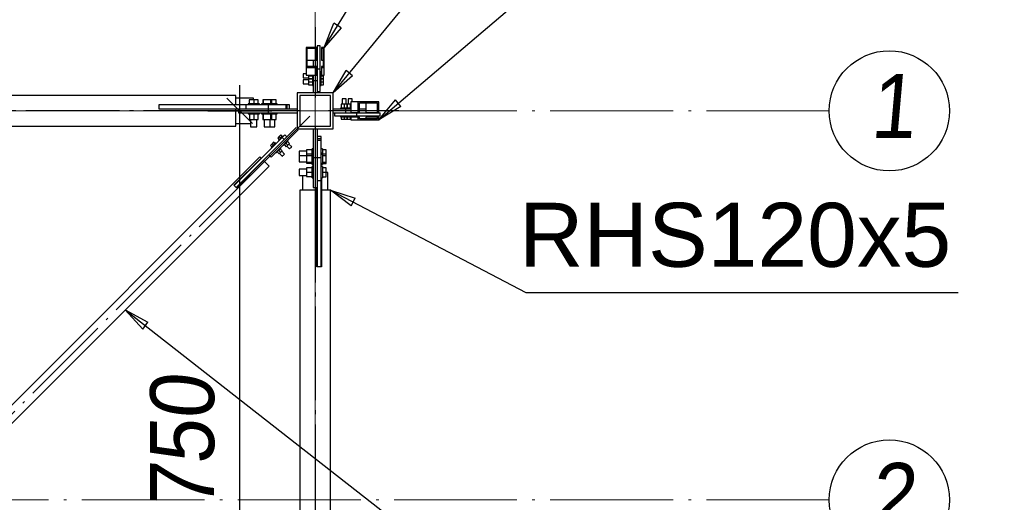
# Paper-space layout 'A0 Advance Steel' of a CAD drawing. Header units: millimetres. Extents: x 228 to 822, y 214 to 634.
# Tile 34 of 76: x 482 to 521, y 438 to 457. Entities that reach past the tile are written whole.
import ezdxf

# ---------------------------------------------------------------- set-up
doc = ezdxf.new("R2010")
doc.units = ezdxf.units.MM
doc.linetypes.add('ACAD_ISO04W100', pattern=[30, 24, -3, 0, -3])
doc.layers.get('0').update_dxf_attribs({"linetype": 'CONTINUOUS'})
for name, color, linetype in [('AS_Belki', 145, 'CONTINUOUS'), ('AS_Blachy', 30, 'CONTINUOUS'), ('AS_DIM_ON', 7, 'CONTINUOUS'), ('AS_Sruby', 9, 'CONTINUOUS')]:
    doc.layers.add(name, color=color, linetype=linetype)
doc.styles.add('Arial', font='arial.ttf')
doc.styles.add('ARIAL_1', font='arial.ttf', dxfattribs={"width": 0.9, "oblique": 5})

# ---------------------------------------------------------------- blocks, each defined once
blk = doc.blocks.new('324ewdsczxzxcz')
at = {"linetype": 'ACAD_ISO04W100', "lineweight": 5, "ltscale": 0.2}
for p, q in [((358.229, 244.968, 54.54), (358.229, 340.131, 54.54)), ((378.311, 321.018, -2695.986), (283.147, 321.018, -2695.986)), ((378.311, 305.818, -2695.986), (283.147, 305.818, -2695.986))]:
    blk.add_line(p, q, dxfattribs=at)
for centre in [(380.658, 321.018, -2695.986), (380.658, 305.818, -2695.986)]:
    blk.add_circle(centre, 2.347)
at = {"char_height": 2.5, "attachment_point": 1, "style": 'ARIAL_1'}
for s, insert in [('1', (379.903, 322.461, -2695.986)), ('2', (379.903, 307.261, -2695.986))]:
    blk.add_mtext_dynamic_manual_height_columns(s, width=4.31573, gutter_width=12.5, heights=[0], dxfattribs=dict(at, insert=insert))

psp = doc.layouts.new('A0 Advance Steel')

# ---------------------------------------------------------------- linework, layer by layer
at = {"color": 0, "linetype": 'ByBlock', "lineweight": -2}
for p, q in [((494.321, 456.14), (494.704, 457.079)), ((494.987, 456.904), (494.704, 457.079)), ((494.987, 456.904), (494.321, 456.14)), ((494.671, 454.359), (495.177, 455.238)), ((495.434, 455.026), (494.671, 454.359)), ((495.434, 455.026), (495.177, 455.238)), ((496.452, 453.309), (497.106, 454.084)), ((497.322, 453.83), (497.106, 454.084)), ((497.322, 453.83), (496.452, 453.309)), ((495.38, 449.948), (494.571, 450.559)), ((494.571, 450.559), (495.534, 450.243)), ((495.38, 449.948), (495.534, 450.243)), ((487.233, 445.135), (486.548, 445.882)), ((486.548, 445.882), (487.438, 445.397)), ((487.233, 445.135), (487.438, 445.397))]:
    psp.add_line(p, q, dxfattribs=at)
at = {"color": 7}
for points in [[(494.321, 456.14), (502.114, 468.789), (517.061, 468.789)], [(494.671, 454.359), (502.059, 463.355), (520.891, 463.355)], [(496.452, 453.309), (502.005, 458.03), (516.952, 458.03)], [(494.571, 450.559), (502.205, 446.566), (519.095, 446.566)], [(486.548, 445.882), (505.805, 430.814), (520.753, 430.814)]]:
    psp.add_lwpolyline(points, dxfattribs=at)
at = {"layer": 'AS_Belki', "linetype": 'Continuous', "ltscale": 0.15}
for p, q in [((494.041, 456.14), (493.621, 456.14)), ((493.621, 456.14), (493.621, 455.346)), ((494.041, 456.095), (493.661, 456.095)), ((493.661, 455.391), (493.661, 456.095)), ((494.041, 456.095), (494.041, 456.14)), ((494.041, 455.635), (494.041, 456.095)), ((494.321, 456.14), (494.221, 456.14)), ((494.221, 456.14), (494.221, 456.095)), ((494.281, 456.095), (494.221, 456.095)), ((494.221, 456.095), (494.221, 455.635)), ((494.281, 456.095), (494.281, 455.391)), ((494.321, 455.346), (494.321, 456.14)), ((493.661, 455.635), (494.041, 455.635)), ((494.221, 455.635), (494.281, 455.635)), ((494.041, 455.346), (493.621, 455.346)), ((493.621, 455.346), (493.621, 455.054)), ((493.621, 455.054), (494.041, 455.054)), ((494.041, 455.391), (493.661, 455.391)), ((494.041, 455.346), (494.041, 455.391)), ((494.041, 455.054), (494.041, 455.346)), ((494.281, 455.391), (494.221, 455.391)), ((494.221, 455.391), (494.221, 455.346)), ((494.321, 455.346), (494.221, 455.346)), ((494.221, 455.346), (494.221, 455.054)), ((494.221, 455.054), (494.321, 455.054)), ((494.321, 455.054), (494.321, 455.346)), ((490.871, 454.259), (467.998, 454.259)), ((490.871, 453.909), (490.871, 454.259)), ((494.671, 454.359), (493.271, 454.359)), ((493.271, 454.359), (493.271, 452.959)), ((494.571, 454.259), (493.371, 454.259)), ((493.371, 454.259), (493.371, 453.059)), ((494.571, 453.059), (494.571, 454.259)), ((494.671, 452.959), (494.671, 454.359)), ((487.871, 453.909), (490.871, 453.909)), ((487.871, 453.899), (487.871, 453.909)), ((489.978, 453.899), (489.978, 453.909)), ((491.557, 454.159), (490.871, 454.159)), ((490.871, 453.909), (491.351, 453.909)), ((491.557, 454.089), (491.557, 454.159)), ((495.657, 454.009), (495.366, 454.009)), ((495.366, 454.009), (495.366, 453.589)), ((496.452, 454.009), (495.657, 454.009)), ((495.657, 453.589), (495.657, 454.009)), ((495.703, 453.969), (496.407, 453.969)), ((495.703, 453.589), (495.703, 453.969)), ((495.947, 453.969), (495.947, 453.589)), ((496.407, 453.589), (496.407, 453.969)), ((496.452, 453.589), (496.452, 454.009)), ((487.871, 453.729), (487.871, 453.739)), ((490.871, 453.729), (487.871, 453.729)), ((489.978, 453.729), (489.978, 453.739)), ((490.971, 453.729), (490.871, 453.729)), ((490.871, 453.059), (490.871, 453.729)), ((495.366, 453.589), (495.657, 453.589)), ((495.657, 453.589), (495.703, 453.589)), ((495.947, 453.589), (496.407, 453.589)), ((496.407, 453.589), (496.452, 453.589)), ((490.871, 453.159), (491.451, 453.159)), ((495.657, 453.409), (495.366, 453.409)), ((495.366, 453.409), (495.366, 453.309)), ((495.366, 453.309), (495.657, 453.309)), ((495.703, 453.409), (495.657, 453.409)), ((495.657, 453.309), (495.657, 453.409)), ((495.657, 453.309), (496.452, 453.309)), ((495.703, 453.349), (495.703, 453.409)), ((496.407, 453.349), (495.703, 453.349)), ((496.407, 453.409), (495.947, 453.409)), ((495.947, 453.409), (495.947, 453.349)), ((496.452, 453.409), (496.407, 453.409)), ((496.407, 453.349), (496.407, 453.409)), ((496.452, 453.309), (496.452, 453.409)), ((442.071, 453.059), (490.871, 453.059)), ((493.271, 452.959), (494.671, 452.959)), ((493.371, 453.059), (494.571, 453.059)), ((491.814, 451.856), (480.574, 440.616)), ((490.796, 450.753), (491.857, 451.814)), ((491.956, 451.715), (490.895, 450.654)), ((491.857, 451.814), (491.814, 451.856)), ((492.168, 451.502), (491.956, 451.715)), ((480.928, 440.262), (492.168, 451.502)), ((494.471, 451.246), (494.401, 451.246)), ((494.471, 450.559), (494.471, 451.246)), ((493.471, 451.139), (493.471, 450.559)), ((494.221, 451.039), (494.221, 450.559)), ((490.803, 450.746), (490.796, 450.753)), ((490.895, 450.654), (490.888, 450.661)), ((494.041, 450.559), (493.371, 450.559)), ((493.371, 450.559), (493.371, 401.759)), ((494.041, 450.559), (494.041, 450.659)), ((494.041, 447.559), (494.041, 450.559)), ((494.571, 450.559), (494.221, 450.559)), ((494.221, 450.559), (494.221, 447.559)), ((494.571, 427.685), (494.571, 450.559)), ((494.051, 449.666), (494.041, 449.666)), ((494.221, 449.666), (494.211, 449.666)), ((494.051, 447.559), (494.041, 447.559)), ((494.221, 447.559), (494.211, 447.559))]:
    psp.add_line(p, q, dxfattribs=at)
at = {"layer": 'AS_Belki', "color": 10, "linetype": 'ACAD_ISO04W100', "ltscale": 0.15}
for points in [[(493.971, 456.925), (493.971, 455.743), (493.971, 455.362), (493.971, 454.18)], [(493.371, 453.659), (490.871, 453.659), (442.071, 453.659), (439.571, 453.659)], [(492.466, 453.659), (490.922, 453.659), (468.572, 453.659), (467.027, 453.659)], [(493.971, 453.659), (493.971, 453.659), (493.971, 453.659), (493.971, 453.659)], [(497.237, 453.659), (496.055, 453.659), (495.674, 453.659), (494.491, 453.659)], [(493.759, 453.447), (491.991, 451.679), (480.751, 440.439), (478.983, 438.671)], [(493.971, 453.059), (493.971, 450.559), (493.971, 401.759), (493.971, 399.259)], [(493.971, 452.154), (493.971, 450.61), (493.971, 428.26), (493.971, 426.715)]]:
    psp.add_lwpolyline(points, dxfattribs=at)
at = {"layer": 'AS_Blachy', "linetype": 'Continuous', "ltscale": 0.15}
for p, q in [((494.171, 456.197), (494.051, 456.197)), ((494.051, 456.197), (494.051, 455.289)), ((494.171, 455.289), (494.171, 456.197)), ((494.051, 455.839), (494.041, 455.839)), ((493.891, 455.635), (493.891, 455.391)), ((493.891, 455.054), (493.891, 454.85)), ((494.171, 455.289), (494.051, 455.289)), ((494.051, 455.289), (494.051, 454.91)), ((494.171, 455.005), (494.171, 455.289)), ((493.891, 454.85), (494.051, 454.85)), ((493.891, 454.85), (493.891, 454.359)), ((494.051, 454.91), (494.051, 454.85)), ((494.051, 454.85), (494.051, 454.359)), ((494.171, 454.418), (494.171, 455.005)), ((494.051, 454.418), (494.171, 454.418)), ((491.257, 453.899), (487.871, 453.899)), ((487.871, 453.739), (487.871, 453.899)), ((491.917, 453.899), (491.257, 453.899)), ((491.257, 453.899), (491.257, 453.739)), ((492.147, 453.739), (492.147, 453.899)), ((492.821, 453.899), (492.283, 453.899)), ((492.882, 453.899), (492.821, 453.899)), ((492.821, 453.899), (492.821, 453.739)), ((492.971, 453.899), (492.882, 453.899)), ((492.882, 453.739), (492.882, 453.899)), ((492.971, 453.739), (492.971, 453.899)), ((487.871, 453.739), (490.971, 453.739)), ((490.971, 453.739), (491.257, 453.739)), ((490.971, 453.739), (490.971, 453.579)), ((490.971, 453.579), (492.147, 453.579)), ((491.257, 453.739), (492.147, 453.739)), ((492.147, 453.739), (493.271, 453.739)), ((492.147, 453.579), (492.147, 453.739)), ((492.271, 453.579), (493.271, 453.579)), ((494.671, 453.739), (495.162, 453.739)), ((494.671, 453.579), (495.08, 453.579)), ((494.73, 453.579), (494.73, 453.459)), ((495.08, 453.579), (495.162, 453.579)), ((495.162, 453.739), (495.366, 453.739)), ((495.162, 453.739), (495.162, 453.579)), ((495.162, 453.579), (495.222, 453.579)), ((495.222, 453.579), (495.601, 453.579)), ((495.601, 453.579), (496.509, 453.579)), ((495.601, 453.459), (495.601, 453.579)), ((495.703, 453.739), (495.947, 453.739)), ((496.151, 453.579), (496.151, 453.589)), ((496.509, 453.459), (496.509, 453.579)), ((494.73, 453.459), (495.317, 453.459)), ((495.317, 453.459), (495.601, 453.459)), ((495.601, 453.459), (496.509, 453.459)), ((492.167, 451.94), (493.229, 453.002)), ((492.252, 451.855), (493.313, 452.917)), ((492.783, 452.726), (492.677, 452.62)), ((492.868, 452.641), (492.783, 452.726)), ((493.891, 452.959), (493.891, 451.832)), ((494.051, 452.959), (494.051, 451.959)), ((492.677, 452.62), (490.803, 450.746)), ((492.677, 452.62), (492.762, 452.535)), ((494.211, 452.659), (494.051, 452.659)), ((494.211, 452.569), (494.051, 452.569)), ((494.051, 452.508), (494.211, 452.508)), ((494.211, 452.569), (494.211, 452.659)), ((494.211, 452.508), (494.211, 452.569)), ((494.211, 451.969), (494.211, 452.508)), ((490.888, 450.661), (492.167, 451.94)), ((492.167, 451.94), (492.252, 451.855)), ((494.051, 451.959), (494.051, 451.832)), ((493.891, 451.832), (494.051, 451.832)), ((493.891, 451.805), (493.891, 450.659)), ((494.051, 451.832), (494.211, 451.832)), ((494.051, 451.832), (494.051, 450.659)), ((494.211, 451.83), (494.211, 451.832)), ((494.211, 450.944), (494.211, 451.603)), ((494.051, 450.944), (494.211, 450.944)), ((494.211, 447.559), (494.211, 450.944)), ((490.888, 450.661), (490.803, 450.746)), ((493.891, 450.659), (494.051, 450.659)), ((494.051, 450.659), (494.051, 447.559)), ((494.211, 447.559), (494.051, 447.559))]:
    psp.add_line(p, q, dxfattribs=at)
at = {"layer": 'AS_DIM_ON', "color": 8}
for p, q in [((491.024, 426.159), (491.024, 454.659)), ((489.774, 453.659), (492.274, 453.659))]:
    psp.add_line(p, q, dxfattribs=at)
at = {"layer": 'AS_DIM_ON', "color": 8, "linetype": 'ByBlock', "lineweight": -2}
psp.add_line((491.524, 453.159), (490.524, 454.159), dxfattribs=at)
at = {"layer": 'AS_Sruby', "linetype": 'Continuous', "ltscale": 0.15}
for p, q in [((493.621, 455.111), (493.501, 455.111)), ((493.501, 455.111), (493.501, 455.108)), ((493.501, 455.108), (493.501, 455.093)), ((493.501, 455.093), (493.501, 455.069)), ((493.501, 455.069), (493.501, 455.039)), ((493.501, 455.039), (493.501, 455.008)), ((493.713, 455.054), (493.713, 455.027)), ((493.713, 455.027), (493.861, 455.027)), ((493.713, 455.027), (493.713, 454.913)), ((493.861, 455.054), (493.861, 455.046)), ((493.861, 455.046), (493.861, 455.017)), ((493.861, 455.017), (493.861, 454.988)), ((494.201, 455.18), (494.171, 455.18)), ((494.201, 455.175), (494.201, 455.18)), ((494.201, 455.163), (494.201, 455.175)), ((494.201, 455.147), (494.201, 455.163)), ((494.221, 455.149), (494.201, 455.149)), ((494.201, 455.126), (494.201, 455.147)), ((494.201, 455.145), (494.221, 455.145)), ((494.201, 455.102), (494.201, 455.126)), ((494.201, 455.075), (494.201, 455.102)), ((494.201, 455.046), (494.201, 455.075)), ((494.201, 455.017), (494.201, 455.046)), ((494.201, 455.027), (494.301, 455.027)), ((494.201, 454.988), (494.201, 455.017)), ((494.301, 455.027), (494.301, 455.054)), ((494.301, 454.913), (494.301, 455.027)), ((493.501, 455.008), (493.501, 454.98)), ((493.501, 454.98), (493.501, 454.96)), ((493.501, 454.96), (493.501, 454.951)), ((493.501, 454.951), (493.713, 454.951)), ((493.713, 454.874), (493.501, 454.874)), ((493.501, 454.874), (493.501, 454.871)), ((493.501, 454.871), (493.501, 454.856)), ((493.501, 454.856), (493.501, 454.832)), ((493.501, 454.832), (493.501, 454.802)), ((493.501, 454.802), (493.501, 454.771)), ((493.501, 454.771), (493.501, 454.744)), ((493.501, 454.744), (493.501, 454.724)), ((493.501, 454.724), (493.501, 454.715)), ((493.501, 454.715), (493.713, 454.715)), ((493.713, 454.913), (493.861, 454.913)), ((493.861, 454.912), (493.713, 454.912)), ((493.713, 454.912), (493.713, 454.908)), ((493.713, 454.908), (493.861, 454.908)), ((493.713, 454.908), (493.713, 454.79)), ((493.713, 454.79), (493.861, 454.79)), ((493.713, 454.79), (493.713, 454.677)), ((493.713, 454.677), (493.861, 454.677)), ((493.861, 454.988), (493.861, 454.96)), ((493.861, 454.96), (493.861, 454.936)), ((493.861, 454.936), (493.861, 454.915)), ((493.861, 454.915), (493.861, 454.899)), ((493.861, 454.899), (493.861, 454.887)), ((493.861, 454.887), (493.861, 454.882)), ((493.861, 454.882), (493.891, 454.882)), ((493.861, 454.882), (493.861, 454.865)), ((493.861, 454.865), (493.861, 454.838)), ((493.861, 454.838), (493.861, 454.809)), ((493.861, 454.809), (493.861, 454.78)), ((493.861, 454.78), (493.861, 454.751)), ((493.861, 454.751), (493.861, 454.724)), ((493.861, 454.724), (493.861, 454.699)), ((493.861, 454.699), (493.861, 454.679)), ((493.861, 454.679), (493.861, 454.662)), ((493.861, 454.662), (493.861, 454.651)), ((493.861, 454.651), (493.861, 454.645)), ((493.861, 454.645), (493.891, 454.645)), ((494.171, 454.882), (494.201, 454.882)), ((494.171, 454.645), (494.201, 454.645)), ((494.201, 454.96), (494.201, 454.988)), ((494.201, 454.936), (494.201, 454.96)), ((494.201, 454.915), (494.201, 454.936)), ((494.201, 454.899), (494.201, 454.915)), ((494.201, 454.913), (494.301, 454.913)), ((494.301, 454.912), (494.201, 454.912)), ((494.201, 454.908), (494.301, 454.908)), ((494.201, 454.887), (494.201, 454.899)), ((494.201, 454.882), (494.201, 454.887)), ((494.201, 454.865), (494.201, 454.882)), ((494.201, 454.838), (494.201, 454.865)), ((494.201, 454.809), (494.201, 454.838)), ((494.201, 454.78), (494.201, 454.809)), ((494.201, 454.79), (494.301, 454.79)), ((494.201, 454.751), (494.201, 454.78)), ((494.201, 454.724), (494.201, 454.751)), ((494.201, 454.699), (494.201, 454.724)), ((494.201, 454.679), (494.201, 454.699)), ((494.201, 454.662), (494.201, 454.679)), ((494.201, 454.677), (494.301, 454.677)), ((494.201, 454.651), (494.201, 454.662)), ((494.201, 454.645), (494.201, 454.651)), ((494.301, 454.908), (494.301, 454.912)), ((494.301, 454.79), (494.301, 454.908)), ((494.301, 454.677), (494.301, 454.79)), ((491.355, 453.939), (491.351, 453.939)), ((491.351, 453.939), (491.351, 453.899)), ((491.368, 453.939), (491.355, 453.939)), ((491.388, 453.939), (491.368, 453.939)), ((491.415, 453.939), (491.388, 453.939)), ((491.571, 454.089), (491.398, 454.089)), ((491.398, 454.089), (491.398, 453.939)), ((491.449, 453.939), (491.415, 453.939)), ((491.487, 453.939), (491.449, 453.939)), ((491.528, 453.939), (491.487, 453.939)), ((491.571, 453.939), (491.528, 453.939)), ((491.744, 454.089), (491.571, 454.089)), ((491.571, 454.089), (491.571, 453.939)), ((491.614, 453.939), (491.571, 453.939)), ((491.655, 453.939), (491.614, 453.939)), ((491.693, 453.939), (491.655, 453.939)), ((491.727, 453.939), (491.693, 453.939)), ((491.754, 453.939), (491.727, 453.939)), ((491.744, 453.939), (491.744, 454.089)), ((491.774, 453.939), (491.754, 453.939)), ((491.787, 453.939), (491.774, 453.939)), ((491.791, 453.939), (491.787, 453.939)), ((491.791, 453.899), (491.791, 453.939)), ((491.881, 453.939), (491.88, 453.939)), ((491.88, 453.939), (491.88, 453.899)), ((491.891, 453.939), (491.881, 453.939)), ((491.909, 453.939), (491.891, 453.939)), ((491.916, 453.939), (491.909, 453.939)), ((491.954, 453.939), (491.916, 453.939)), ((491.916, 453.899), (491.916, 453.939)), ((492.283, 453.899), (491.917, 453.899)), ((491.933, 454.089), (491.921, 454.089)), ((491.921, 454.089), (491.921, 453.939)), ((491.954, 454.089), (491.933, 454.089)), ((491.933, 454.089), (491.933, 453.939)), ((492.23, 454.089), (491.954, 454.089)), ((491.954, 453.939), (491.954, 454.089)), ((492.23, 453.939), (491.954, 453.939)), ((492.279, 454.089), (492.23, 454.089)), ((492.23, 454.089), (492.23, 453.939)), ((492.283, 453.939), (492.23, 453.939)), ((492.444, 454.089), (492.279, 454.089)), ((492.279, 453.939), (492.279, 454.089)), ((492.297, 453.939), (492.283, 453.939)), ((492.283, 453.939), (492.283, 453.899)), ((492.312, 453.939), (492.297, 453.939)), ((492.319, 453.939), (492.312, 453.939)), ((492.355, 453.939), (492.319, 453.939)), ((492.319, 453.899), (492.319, 453.939)), ((492.393, 453.939), (492.355, 453.939)), ((492.427, 453.939), (492.393, 453.939)), ((492.454, 453.939), (492.427, 453.939)), ((492.444, 453.939), (492.444, 454.089)), ((492.474, 453.939), (492.454, 453.939)), ((492.487, 453.939), (492.474, 453.939)), ((492.491, 453.939), (492.487, 453.939)), ((492.491, 453.899), (492.491, 453.939)), ((495.102, 453.917), (494.988, 453.917)), ((494.988, 453.917), (494.988, 453.769)), ((495.036, 454.129), (495.027, 454.129)), ((495.027, 454.129), (495.027, 453.917)), ((495.056, 454.129), (495.036, 454.129)), ((495.083, 454.129), (495.056, 454.129)), ((495.114, 454.129), (495.083, 454.129)), ((495.22, 453.917), (495.102, 453.917)), ((495.102, 453.917), (495.102, 453.769)), ((495.144, 454.129), (495.114, 454.129)), ((495.168, 454.129), (495.144, 454.129)), ((495.183, 454.129), (495.168, 454.129)), ((495.186, 454.129), (495.183, 454.129)), ((495.186, 453.917), (495.186, 454.129)), ((495.224, 453.917), (495.22, 453.917)), ((495.22, 453.917), (495.22, 453.769)), ((495.224, 453.769), (495.224, 453.917)), ((495.339, 453.917), (495.225, 453.917)), ((495.225, 453.917), (495.225, 453.769)), ((495.272, 454.129), (495.263, 454.129)), ((495.263, 454.129), (495.263, 453.917)), ((495.292, 454.129), (495.272, 454.129)), ((495.32, 454.129), (495.292, 454.129)), ((495.351, 454.129), (495.32, 454.129)), ((495.366, 453.917), (495.339, 453.917)), ((495.339, 453.917), (495.339, 453.769)), ((495.381, 454.129), (495.351, 454.129)), ((495.405, 454.129), (495.381, 454.129)), ((495.419, 454.129), (495.405, 454.129)), ((495.422, 454.129), (495.419, 454.129)), ((495.422, 454.009), (495.422, 454.129)), ((491.351, 453.579), (491.351, 453.539)), ((491.351, 453.539), (491.355, 453.539)), ((491.355, 453.539), (491.368, 453.539)), ((491.368, 453.539), (491.388, 453.539)), ((491.388, 453.539), (491.415, 453.539)), ((491.4, 453.539), (491.4, 453.324)), ((491.415, 453.539), (491.449, 453.539)), ((491.449, 453.539), (491.487, 453.539)), ((491.487, 453.539), (491.528, 453.539)), ((491.528, 453.539), (491.571, 453.539)), ((491.571, 453.539), (491.614, 453.539)), ((491.571, 453.539), (491.571, 453.324)), ((491.614, 453.539), (491.655, 453.539)), ((491.655, 453.539), (491.693, 453.539)), ((491.693, 453.539), (491.727, 453.539)), ((491.727, 453.539), (491.754, 453.539)), ((491.742, 453.324), (491.742, 453.539)), ((491.754, 453.539), (491.774, 453.539)), ((491.774, 453.539), (491.787, 453.539)), ((491.787, 453.539), (491.791, 453.539)), ((491.791, 453.539), (491.791, 453.579)), ((491.88, 453.579), (491.88, 453.539)), ((491.88, 453.539), (491.881, 453.539)), ((491.881, 453.539), (491.891, 453.539)), ((491.891, 453.539), (491.909, 453.539)), ((491.909, 453.539), (491.916, 453.539)), ((491.916, 453.539), (491.916, 453.579)), ((491.916, 453.539), (491.959, 453.539)), ((491.923, 453.539), (491.923, 453.324)), ((491.935, 453.539), (491.935, 453.324)), ((491.959, 453.539), (492.227, 453.539)), ((491.959, 453.324), (491.959, 453.539)), ((492.147, 453.579), (492.271, 453.579)), ((492.227, 453.539), (492.283, 453.539)), ((492.227, 453.539), (492.227, 453.324)), ((492.277, 453.324), (492.277, 453.539)), ((492.283, 453.579), (492.283, 453.539)), ((492.283, 453.539), (492.297, 453.539)), ((492.297, 453.539), (492.312, 453.539)), ((492.312, 453.539), (492.319, 453.539)), ((492.319, 453.539), (492.319, 453.579)), ((492.319, 453.539), (492.355, 453.539)), ((492.355, 453.539), (492.393, 453.539)), ((492.393, 453.539), (492.427, 453.539)), ((492.427, 453.539), (492.454, 453.539)), ((492.442, 453.324), (492.442, 453.539)), ((492.454, 453.539), (492.474, 453.539)), ((492.474, 453.539), (492.487, 453.539)), ((492.487, 453.539), (492.491, 453.539)), ((492.491, 453.539), (492.491, 453.579)), ((494.963, 453.769), (494.957, 453.769)), ((494.957, 453.769), (494.957, 453.739)), ((494.974, 453.769), (494.963, 453.769)), ((494.99, 453.769), (494.974, 453.769)), ((495.011, 453.769), (494.99, 453.769)), ((495.036, 453.769), (495.011, 453.769)), ((495.063, 453.769), (495.036, 453.769)), ((495.092, 453.769), (495.063, 453.769)), ((495.121, 453.769), (495.092, 453.769)), ((495.15, 453.769), (495.121, 453.769)), ((495.177, 453.769), (495.15, 453.769)), ((495.194, 453.769), (495.177, 453.769)), ((495.193, 453.769), (495.193, 453.739)), ((495.199, 453.769), (495.194, 453.769)), ((495.211, 453.769), (495.199, 453.769)), ((495.227, 453.769), (495.211, 453.769)), ((495.248, 453.769), (495.227, 453.769)), ((495.272, 453.769), (495.248, 453.769)), ((495.299, 453.769), (495.272, 453.769)), ((495.328, 453.769), (495.299, 453.769)), ((495.358, 453.769), (495.328, 453.769)), ((495.366, 453.769), (495.358, 453.769)), ((491.4, 453.324), (491.571, 453.324)), ((491.451, 453.324), (491.451, 453.039)), ((491.571, 453.324), (491.742, 453.324)), ((491.691, 453.039), (491.691, 453.324)), ((491.923, 453.324), (491.935, 453.324)), ((491.935, 453.324), (491.959, 453.324)), ((491.959, 453.324), (492.227, 453.324)), ((491.98, 453.324), (491.98, 453.039)), ((492.219, 453.039), (492.219, 453.324)), ((492.227, 453.324), (492.277, 453.324)), ((492.277, 453.324), (492.442, 453.324)), ((492.391, 453.039), (492.391, 453.324)), ((494.957, 453.459), (494.957, 453.429)), ((494.957, 453.429), (494.963, 453.429)), ((494.963, 453.429), (494.974, 453.429)), ((494.974, 453.429), (494.99, 453.429)), ((494.988, 453.429), (494.988, 453.329)), ((494.988, 453.329), (495.102, 453.329)), ((494.99, 453.429), (495.011, 453.429)), ((495.011, 453.429), (495.036, 453.429)), ((495.036, 453.429), (495.063, 453.429)), ((495.063, 453.429), (495.092, 453.429)), ((495.092, 453.429), (495.121, 453.429)), ((495.102, 453.429), (495.102, 453.329)), ((495.102, 453.329), (495.22, 453.329)), ((495.121, 453.429), (495.15, 453.429)), ((495.15, 453.429), (495.177, 453.429)), ((495.177, 453.429), (495.194, 453.429)), ((495.193, 453.459), (495.193, 453.429)), ((495.194, 453.429), (495.199, 453.429)), ((495.199, 453.429), (495.211, 453.429)), ((495.211, 453.429), (495.227, 453.429)), ((495.22, 453.429), (495.22, 453.329)), ((495.22, 453.329), (495.224, 453.329)), ((495.224, 453.329), (495.224, 453.429)), ((495.225, 453.429), (495.225, 453.329)), ((495.225, 453.329), (495.339, 453.329)), ((495.227, 453.429), (495.248, 453.429)), ((495.248, 453.429), (495.272, 453.429)), ((495.272, 453.429), (495.299, 453.429)), ((495.299, 453.429), (495.328, 453.429)), ((495.328, 453.429), (495.358, 453.429)), ((495.339, 453.429), (495.339, 453.329)), ((495.339, 453.329), (495.366, 453.329)), ((495.358, 453.429), (495.387, 453.429)), ((495.387, 453.429), (495.414, 453.429)), ((495.414, 453.429), (495.438, 453.429)), ((495.438, 453.429), (495.459, 453.429)), ((495.456, 453.429), (495.456, 453.409)), ((495.459, 453.429), (495.475, 453.429)), ((495.461, 453.409), (495.461, 453.429)), ((495.475, 453.429), (495.486, 453.429)), ((495.486, 453.429), (495.492, 453.429)), ((495.492, 453.429), (495.492, 453.459)), ((491.451, 453.039), (491.46, 453.039)), ((491.46, 453.039), (491.486, 453.039)), ((491.486, 453.039), (491.525, 453.039)), ((491.525, 453.039), (491.571, 453.039)), ((491.571, 453.039), (491.617, 453.039)), ((491.617, 453.039), (491.656, 453.039)), ((491.656, 453.039), (491.682, 453.039)), ((491.682, 453.039), (491.691, 453.039)), ((491.98, 453.039), (491.986, 453.039)), ((491.986, 453.039), (492.009, 453.039)), ((492.009, 453.039), (492.046, 453.039)), ((492.046, 453.039), (492.091, 453.039)), ((492.091, 453.039), (492.138, 453.039)), ((492.138, 453.039), (492.178, 453.039)), ((492.178, 453.039), (492.207, 453.039)), ((492.207, 453.039), (492.219, 453.039)), ((492.219, 453.039), (492.225, 453.039)), ((492.225, 453.039), (492.271, 453.039)), ((492.271, 453.039), (492.317, 453.039)), ((492.317, 453.039), (492.356, 453.039)), ((492.356, 453.039), (492.382, 453.039)), ((492.382, 453.039), (492.391, 453.039)), ((492.632, 452.716), (492.571, 452.655)), ((492.685, 452.663), (492.632, 452.716)), ((492.288, 452.372), (492.227, 452.311)), ((492.349, 452.434), (492.288, 452.372)), ((492.288, 452.372), (492.341, 452.319)), ((492.341, 452.319), (492.325, 452.303)), ((492.358, 452.336), (492.341, 452.319)), ((492.402, 452.381), (492.349, 452.434)), ((492.374, 452.352), (492.358, 452.336)), ((492.388, 452.366), (492.374, 452.352)), ((492.401, 452.379), (492.388, 452.366)), ((492.412, 452.39), (492.401, 452.379)), ((492.42, 452.398), (492.412, 452.39)), ((492.424, 452.402), (492.42, 452.398)), ((492.426, 452.404), (492.424, 452.402)), ((492.444, 452.386), (492.426, 452.404)), ((492.571, 452.655), (492.51, 452.594)), ((492.51, 452.594), (492.563, 452.541)), ((492.541, 452.519), (492.539, 452.517)), ((492.539, 452.517), (492.557, 452.5)), ((492.546, 452.524), (492.541, 452.519)), ((492.553, 452.531), (492.546, 452.524)), ((492.564, 452.542), (492.553, 452.531)), ((492.577, 452.555), (492.564, 452.542)), ((492.571, 452.655), (492.624, 452.602)), ((492.591, 452.57), (492.577, 452.555)), ((492.607, 452.585), (492.591, 452.57)), ((492.624, 452.602), (492.607, 452.585)), ((492.641, 452.619), (492.624, 452.602)), ((492.656, 452.635), (492.641, 452.619)), ((492.671, 452.649), (492.656, 452.635)), ((492.684, 452.662), (492.671, 452.649)), ((492.695, 452.673), (492.684, 452.662)), ((492.702, 452.68), (492.695, 452.673)), ((492.707, 452.685), (492.702, 452.68)), ((492.709, 452.687), (492.707, 452.685)), ((492.726, 452.669), (492.709, 452.687)), ((492.726, 452.33), (492.744, 452.312)), ((492.746, 452.314), (492.751, 452.319)), ((492.751, 452.319), (492.758, 452.326)), ((492.758, 452.326), (492.769, 452.337)), ((492.768, 452.336), (492.844, 452.259)), ((492.769, 452.337), (492.782, 452.35)), ((492.782, 452.35), (492.797, 452.365)), ((492.797, 452.365), (492.812, 452.38)), ((492.812, 452.38), (492.829, 452.397)), ((492.829, 452.397), (492.846, 452.414)), ((492.829, 452.397), (492.905, 452.321)), ((492.844, 452.259), (492.905, 452.321)), ((492.846, 452.414), (492.861, 452.429)), ((492.861, 452.429), (492.876, 452.444)), ((492.876, 452.444), (492.889, 452.457)), ((492.889, 452.457), (492.9, 452.468)), ((492.967, 452.382), (492.89, 452.458)), ((492.914, 452.482), (492.896, 452.5)), ((492.9, 452.468), (492.907, 452.475)), ((492.905, 452.321), (492.967, 452.382)), ((492.907, 452.475), (492.912, 452.48)), ((492.912, 452.48), (492.914, 452.482)), ((493.055, 452.256), (492.948, 452.363)), ((492.227, 452.311), (492.28, 452.258)), ((492.258, 452.236), (492.256, 452.234)), ((492.256, 452.234), (492.274, 452.217)), ((492.263, 452.241), (492.258, 452.236)), ((492.271, 452.249), (492.263, 452.241)), ((492.281, 452.259), (492.271, 452.249)), ((492.294, 452.272), (492.281, 452.259)), ((492.309, 452.287), (492.294, 452.272)), ((492.325, 452.303), (492.309, 452.287)), ((492.444, 452.047), (492.461, 452.029)), ((492.461, 452.029), (492.463, 452.031)), ((492.463, 452.031), (492.468, 452.036)), ((492.468, 452.036), (492.476, 452.044)), ((492.476, 452.044), (492.486, 452.054)), ((492.485, 452.053), (492.561, 451.976)), ((492.486, 452.054), (492.499, 452.067)), ((492.499, 452.067), (492.514, 452.082)), ((492.514, 452.082), (492.53, 452.098)), ((492.53, 452.098), (492.546, 452.114)), ((492.546, 452.114), (492.563, 452.131)), ((492.546, 452.114), (492.623, 452.038)), ((492.561, 451.976), (492.623, 452.038)), ((492.563, 452.131), (492.579, 452.147)), ((492.579, 452.147), (492.593, 452.161)), ((492.58, 451.995), (492.688, 451.888)), ((492.593, 452.161), (492.606, 452.174)), ((492.606, 452.174), (492.617, 452.185)), ((492.684, 452.099), (492.608, 452.175)), ((492.631, 452.199), (492.613, 452.217)), ((492.617, 452.185), (492.625, 452.193)), ((492.623, 452.038), (492.684, 452.099)), ((492.625, 452.193), (492.629, 452.197)), ((492.629, 452.197), (492.631, 452.199)), ((492.772, 451.973), (492.665, 452.08)), ((492.73, 451.93), (492.746, 451.947)), ((492.744, 452.312), (492.746, 452.314)), ((492.746, 451.947), (492.76, 451.96)), ((492.76, 451.96), (492.769, 451.969)), ((492.769, 451.969), (492.772, 451.973)), ((492.863, 452.278), (492.97, 452.171)), ((492.97, 452.171), (492.974, 452.174)), ((492.974, 452.174), (492.983, 452.183)), ((492.983, 452.183), (492.997, 452.197)), ((492.997, 452.197), (493.013, 452.213)), ((493.013, 452.213), (493.029, 452.229)), ((493.029, 452.229), (493.043, 452.243)), ((493.043, 452.243), (493.052, 452.252)), ((493.052, 452.252), (493.055, 452.256)), ((493.636, 452.079), (493.351, 452.079)), ((493.351, 452.079), (493.351, 452.07)), ((493.351, 452.07), (493.351, 452.044)), ((493.351, 452.044), (493.351, 452.005)), ((493.351, 452.005), (493.351, 451.959)), ((493.351, 451.959), (493.351, 451.913)), ((493.851, 452.13), (493.636, 452.13)), ((493.636, 452.13), (493.636, 451.964)), ((493.851, 451.964), (493.636, 451.964)), ((493.636, 451.964), (493.636, 451.913)), ((493.891, 452.179), (493.851, 452.179)), ((493.851, 452.175), (493.851, 452.179)), ((493.851, 452.162), (493.851, 452.175)), ((493.851, 452.142), (493.851, 452.162)), ((493.851, 452.115), (493.851, 452.142)), ((493.851, 452.081), (493.851, 452.115)), ((493.851, 452.043), (493.851, 452.081)), ((493.851, 452.006), (493.851, 452.043)), ((493.891, 452.006), (493.851, 452.006)), ((493.851, 451.999), (493.851, 452.006)), ((493.851, 451.983), (493.851, 451.999)), ((493.851, 451.97), (493.851, 451.983)), ((493.851, 451.97), (493.891, 451.97)), ((493.851, 451.913), (493.851, 451.97)), ((494.251, 452.179), (494.211, 452.179)), ((494.251, 452.006), (494.211, 452.006)), ((494.211, 451.97), (494.251, 451.97)), ((494.211, 451.832), (494.211, 451.969)), ((494.251, 452.179), (494.251, 452.175)), ((494.251, 452.175), (494.251, 452.162)), ((494.251, 452.162), (494.251, 452.142)), ((494.251, 452.142), (494.251, 452.115)), ((494.401, 452.132), (494.251, 452.132)), ((494.251, 452.115), (494.251, 452.081)), ((494.251, 452.081), (494.251, 452.043)), ((494.251, 452.043), (494.251, 452.006)), ((494.251, 452.006), (494.251, 451.999)), ((494.251, 451.999), (494.251, 451.983)), ((494.251, 451.983), (494.251, 451.97)), ((494.251, 451.97), (494.251, 451.916)), ((494.401, 451.965), (494.251, 451.965)), ((494.401, 451.965), (494.401, 452.132)), ((494.401, 451.916), (494.401, 451.965)), ((492.688, 451.888), (492.691, 451.891)), ((492.691, 451.891), (492.7, 451.9)), ((492.7, 451.9), (492.714, 451.914)), ((492.714, 451.914), (492.73, 451.93)), ((493.351, 451.913), (493.351, 451.906)), ((493.636, 451.906), (493.351, 451.906)), ((493.351, 451.906), (493.351, 451.894)), ((493.351, 451.894), (493.351, 451.865)), ((493.351, 451.865), (493.351, 451.825)), ((493.351, 451.825), (493.351, 451.778)), ((493.351, 451.778), (493.351, 451.733)), ((493.351, 451.733), (493.351, 451.696)), ((493.351, 451.696), (493.351, 451.673)), ((493.351, 451.673), (493.351, 451.667)), ((493.351, 451.667), (493.636, 451.667)), ((493.636, 451.913), (493.851, 451.913)), ((493.636, 451.913), (493.636, 451.647)), ((493.851, 451.647), (493.636, 451.647)), ((493.636, 451.647), (493.636, 451.622)), ((493.636, 451.622), (493.851, 451.622)), ((493.636, 451.622), (493.636, 451.61)), ((493.636, 451.61), (493.851, 451.61)), ((493.851, 451.647), (493.851, 451.913)), ((493.851, 451.603), (493.851, 451.647)), ((493.891, 451.603), (493.851, 451.603)), ((493.851, 451.596), (493.851, 451.603)), ((493.851, 451.578), (493.851, 451.596)), ((493.851, 451.568), (493.851, 451.578)), ((493.851, 451.567), (493.851, 451.568)), ((493.851, 451.567), (493.891, 451.567)), ((493.891, 451.832), (493.891, 451.805)), ((494.211, 451.603), (494.211, 451.83)), ((494.251, 451.603), (494.211, 451.603)), ((494.211, 451.567), (494.251, 451.567)), ((494.251, 451.916), (494.401, 451.916)), ((494.251, 451.916), (494.251, 451.643)), ((494.401, 451.643), (494.251, 451.643)), ((494.251, 451.643), (494.251, 451.603)), ((494.251, 451.62), (494.401, 451.62)), ((494.251, 451.608), (494.401, 451.608)), ((494.251, 451.603), (494.251, 451.596)), ((494.251, 451.596), (494.251, 451.578)), ((494.251, 451.578), (494.251, 451.568)), ((494.251, 451.568), (494.251, 451.567)), ((494.401, 451.643), (494.401, 451.916)), ((494.401, 451.62), (494.401, 451.643)), ((494.401, 451.608), (494.401, 451.62)), ((493.636, 451.379), (493.351, 451.379)), ((493.351, 451.379), (493.351, 451.37)), ((493.351, 451.37), (493.351, 451.344)), ((493.351, 451.344), (493.351, 451.305)), ((493.351, 451.305), (493.351, 451.259)), ((493.351, 451.259), (493.351, 451.213)), ((493.351, 451.213), (493.351, 451.174)), ((493.351, 451.174), (493.351, 451.148)), ((493.851, 451.43), (493.636, 451.43)), ((493.636, 451.43), (493.636, 451.259)), ((493.636, 451.259), (493.851, 451.259)), ((493.636, 451.259), (493.636, 451.088)), ((493.891, 451.479), (493.851, 451.479)), ((493.851, 451.475), (493.851, 451.479)), ((493.851, 451.462), (493.851, 451.475)), ((493.851, 451.442), (493.851, 451.462)), ((493.851, 451.415), (493.851, 451.442)), ((493.851, 451.381), (493.851, 451.415)), ((493.851, 451.343), (493.851, 451.381)), ((493.851, 451.302), (493.851, 451.343)), ((493.851, 451.259), (493.851, 451.302)), ((493.851, 451.216), (493.851, 451.259)), ((493.851, 451.175), (493.851, 451.216)), ((493.851, 451.137), (493.851, 451.175)), ((494.251, 451.479), (494.211, 451.479)), ((494.251, 451.479), (494.251, 451.475)), ((494.251, 451.475), (494.251, 451.462)), ((494.251, 451.462), (494.251, 451.442)), ((494.251, 451.442), (494.251, 451.415)), ((494.401, 451.432), (494.251, 451.432)), ((494.251, 451.415), (494.251, 451.381)), ((494.251, 451.381), (494.251, 451.343)), ((494.251, 451.343), (494.251, 451.302)), ((494.251, 451.302), (494.251, 451.259)), ((494.251, 451.259), (494.401, 451.259)), ((494.251, 451.259), (494.251, 451.216)), ((494.251, 451.216), (494.251, 451.175)), ((494.251, 451.175), (494.251, 451.137)), ((494.401, 451.259), (494.401, 451.432)), ((494.401, 451.086), (494.401, 451.259)), ((493.351, 451.148), (493.351, 451.139)), ((493.351, 451.139), (493.636, 451.139)), ((493.636, 451.088), (493.851, 451.088)), ((493.851, 451.104), (493.851, 451.137)), ((493.851, 451.076), (493.851, 451.104)), ((493.851, 451.056), (493.851, 451.076)), ((493.851, 451.043), (493.851, 451.056)), ((493.851, 451.039), (493.851, 451.043)), ((493.851, 451.039), (493.891, 451.039)), ((494.211, 451.039), (494.251, 451.039)), ((494.251, 451.137), (494.251, 451.104)), ((494.251, 451.104), (494.251, 451.076)), ((494.251, 451.086), (494.401, 451.086)), ((494.251, 451.076), (494.251, 451.056)), ((494.251, 451.056), (494.251, 451.043)), ((494.251, 451.043), (494.251, 451.039))]:
    psp.add_line(p, q, dxfattribs=at)

# ---------------------------------------------------------------- block references
psp.add_blockref('324ewdsczxzxcz', (135.742, 132.641, 21784.806))

# ---------------------------------------------------------------- texts
at = {"color": 7, "style": 'Arial'}
psp.add_text('RHS120x5', height=2.5, dxfattribs=at).set_placement((501.931, 447.566))
at = {"layer": 'AS_DIM_ON', "color": 9, "style": 'ARIAL_1', "oblique": 5, "width": 0.9}
psp.add_text('2750', height=2.5, rotation=90, dxfattribs=at).set_placement((490.024, 436.33))

doc.saveas('drawing.dxf')
